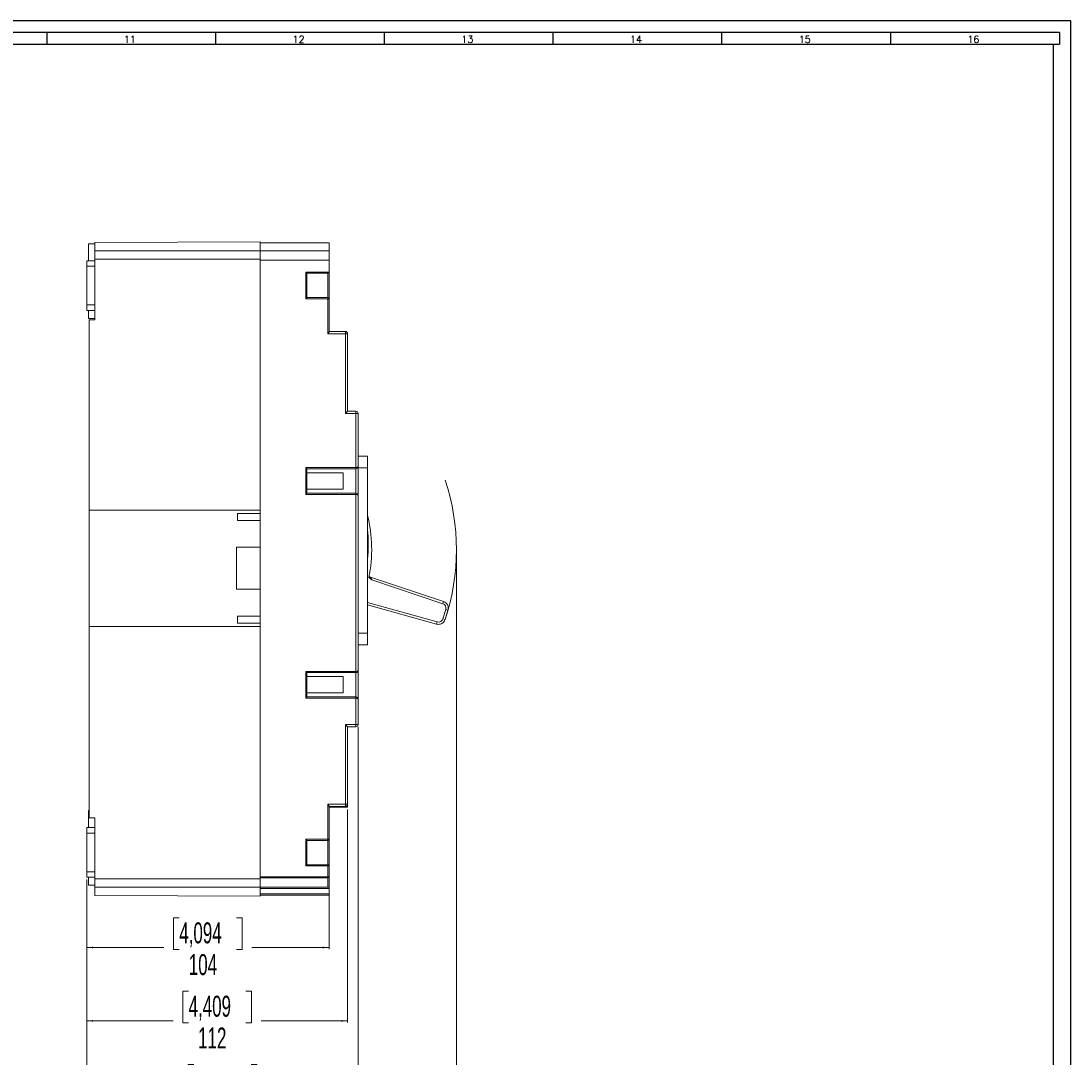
# Model space of a CAD drawing. Header units: millimetres. Extents: x 0 to 1189, y 0 to 841.
# Tile 9 of 9: x 738 to 1189, y 396 to 841. Entities that reach past the tile are written whole.
import ezdxf

# ---------------------------------------------------------------- set-up
doc = ezdxf.new("R2010")
doc.units = ezdxf.units.MM
doc.layers.add('FORMATO', color=7, linetype='Continuous')
doc.styles.add('SLDTEXTSTYLE0', font='ROMANS')
doc.styles.add('SLDTEXTSTYLE1', font='TXT', dxfattribs={"width": 0.605})
doc.dimstyles.new('SLDDIMSTYLE0', dxfattribs={"dimtxt": 8.732284, "dimasz": 2.7, "dimexe": 0, "dimexo": 0.0625, "dimgap": 2.183071, "dimtad": 0, "dimdec": 1, "dimrnd": 1e-09, "dimzin": 12, "dimdsep": 46, "dimtxsty": 'SLDTEXTSTYLE1', "dimsah": 1, "dimcen": 0.09, "dimadec": 0, "dimazin": 3, "dimtfac": 1, "dimtdec": 3, "dimtofl": 0, "dimtmove": 0, "dimatfit": 3, "dimfxl": 0, "dimfrac": 2, "dimtolj": 1, "dimtzin": 12, "dimarcsym": 0})

# ---------------------------------------------------------------- blocks, each defined once
blk = doc.blocks.new('_D_3')
at = {"color": 7, "linetype": 'Continuous', "lineweight": 0}
for p, q in [((925.16, 612.99), (925.16, 347.99)), ((766.49, 472.44), (766.49, 347.99)), ((833.53, 361.53), (831.07, 361.53)), ((831.07, 361.53), (831.07, 347.94)), ((858.12, 361.53), (860.58, 361.53)), ((860.58, 361.53), (860.58, 347.94)), ((766.49, 348.74), (826.97, 348.74)), ((831.07, 347.94), (833.53, 347.94)), ((860.58, 347.94), (858.12, 347.94)), ((925.16, 348.74), (864.68, 348.74))]:
    blk.add_line(p, q, dxfattribs=at)
for points in [[(766.49, 348.74), (769.19, 348.39), (769.19, 349.09)], [(925.16, 348.74), (922.46, 349.09), (922.46, 348.39)]]:
    blk.add_solid(points, dxfattribs=at)
at = {"color": 7, "linetype": 'Continuous', "lineweight": 0, "char_height": 8.996, "attachment_point": 1, "style": 'SLDTEXTSTYLE1'}
for s, insert in [('6,247', (833.53, 359.53)), ('158,7', (833.53, 345.9))]:
    blk.add_mtext(s, dxfattribs=dict(at, insert=insert))
blk = doc.blocks.new('_D_4')
at = {"color": 7, "linetype": 'Continuous', "lineweight": 0}
for p, q in [((870.49, 488.74), (870.49, 442.49)), ((766.49, 472.44), (766.49, 442.49)), ((806.2, 456.03), (803.73, 456.03)), ((803.73, 456.03), (803.73, 442.44)), ((830.78, 456.03), (833.25, 456.03)), ((833.25, 456.03), (833.25, 442.44)), ((766.49, 443.24), (799.63, 443.24)), ((803.73, 442.44), (806.2, 442.44)), ((833.25, 442.44), (830.78, 442.44)), ((870.49, 443.24), (837.35, 443.24))]:
    blk.add_line(p, q, dxfattribs=at)
for points in [[(766.49, 443.24), (769.19, 442.89), (769.19, 443.59)], [(870.49, 443.24), (867.79, 443.59), (867.79, 442.89)]]:
    blk.add_solid(points, dxfattribs=at)
at = {"color": 7, "linetype": 'Continuous', "lineweight": 0, "char_height": 8.996, "attachment_point": 1, "style": 'SLDTEXTSTYLE1'}
for s, insert in [('4,094', (806.2, 454.03)), ('104', (810.29, 440.4))]:
    blk.add_mtext(s, dxfattribs=dict(at, insert=insert))
blk = doc.blocks.new('_D_5')
at = {"color": 7, "linetype": 'Continuous', "lineweight": 0}
for p, q in [((878.49, 502.51), (878.49, 410.99)), ((766.49, 472.44), (766.49, 410.99)), ((810.2, 424.53), (807.73, 424.53)), ((807.73, 424.53), (807.73, 410.94)), ((834.78, 424.53), (837.25, 424.53)), ((837.25, 424.53), (837.25, 410.94)), ((766.49, 411.74), (803.63, 411.74)), ((807.73, 410.94), (810.2, 410.94)), ((837.25, 410.94), (834.78, 410.94)), ((878.49, 411.74), (841.35, 411.74))]:
    blk.add_line(p, q, dxfattribs=at)
for points in [[(766.49, 411.74), (769.19, 411.39), (769.19, 412.09)], [(878.49, 411.74), (875.79, 412.09), (875.79, 411.39)]]:
    blk.add_solid(points, dxfattribs=at)
at = {"color": 7, "linetype": 'Continuous', "lineweight": 0, "char_height": 8.996, "attachment_point": 1, "style": 'SLDTEXTSTYLE1'}
for s, insert in [('4,409', (810.2, 422.53)), ('112', (814.29, 408.9))]:
    blk.add_mtext(s, dxfattribs=dict(at, insert=insert))
blk = doc.blocks.new('_D_6')
at = {"color": 7, "linetype": 'Continuous', "lineweight": 0}
for p, q in [((882.99, 537.99), (882.99, 379.49)), ((766.49, 472.44), (766.49, 379.49)), ((812.45, 393.03), (809.98, 393.03)), ((809.98, 393.03), (809.98, 379.44)), ((837.03, 393.03), (839.5, 393.03)), ((839.5, 393.03), (839.5, 379.44)), ((766.49, 380.24), (805.88, 380.24)), ((809.98, 379.44), (812.45, 379.44)), ((839.5, 379.44), (837.03, 379.44)), ((882.99, 380.24), (843.6, 380.24))]:
    blk.add_line(p, q, dxfattribs=at)
for points in [[(766.49, 380.24), (769.19, 379.89), (769.19, 380.59)], [(882.99, 380.24), (880.29, 380.59), (880.29, 379.89)]]:
    blk.add_solid(points, dxfattribs=at)
at = {"color": 7, "linetype": 'Continuous', "lineweight": 0, "char_height": 8.996, "attachment_point": 1, "style": 'SLDTEXTSTYLE1'}
for s, insert in [('4,587', (812.45, 391.03)), ('116,5', (812.45, 377.4))]:
    blk.add_mtext(s, dxfattribs=dict(at, insert=insert))

msp = doc.modelspace()

# ---------------------------------------------------------------- linework, layer by layer
at = {"color": 7, "linetype": 'Continuous', "lineweight": 15}
for p, q in [((767.29, 738.04), (767.29, 745.34)), ((767.29, 745.34), (769.99, 745.34)), ((769.99, 745.87), (840.99, 746.24)), ((769.99, 742.34), (769.99, 745.87)), ((840.99, 746.24), (840.99, 742.34)), ((840.99, 745.74), (870.49, 745.74)), ((870.49, 742.34), (870.49, 745.74)), ((840.99, 742.34), (769.99, 742.34)), ((769.99, 742.34), (769.99, 738.74)), ((840.99, 742.34), (840.99, 738.74)), ((870.49, 742.34), (840.99, 742.34)), ((870.49, 738.34), (870.49, 742.34)), ((769.99, 738.04), (766.49, 738.04)), ((766.49, 738.04), (766.49, 735.69)), ((766.49, 735.69), (766.49, 719.09)), ((769.99, 735.69), (766.49, 735.69)), ((840.99, 738.74), (769.99, 738.74)), ((769.99, 738.74), (769.99, 712.64)), ((840.99, 738.74), (840.99, 631.04)), ((870.49, 738.34), (840.99, 738.34)), ((840.99, 738.34), (840.99, 473.64)), ((870.49, 733.24), (870.49, 738.34)), ((860.49, 721.74), (860.49, 733.24)), ((860.49, 733.24), (870.49, 733.24)), ((860.49, 733.24), (860.99, 732.74)), ((860.99, 732.74), (869.99, 732.74)), ((860.99, 722.24), (860.99, 732.74)), ((869.99, 732.74), (869.99, 722.24)), ((870.49, 721.74), (870.49, 733.24)), ((860.49, 721.74), (860.99, 722.24)), ((869.99, 721.74), (860.49, 721.74)), ((869.99, 722.24), (860.99, 722.24)), ((869.99, 722.09), (869.99, 722.24)), ((869.99, 721.74), (869.99, 722.09)), ((869.99, 706.74), (869.99, 721.74)), ((870.49, 721.74), (869.99, 721.74)), ((870.49, 707.6), (870.49, 721.74)), ((769.99, 719.09), (766.49, 719.09)), ((766.49, 719.09), (766.49, 716.74)), ((766.49, 716.74), (769.99, 716.74)), ((767.29, 713.34), (767.29, 716.74)), ((767.29, 713.34), (769.99, 713.34)), ((769.99, 712.64), (767.49, 712.64)), ((767.49, 712.64), (767.49, 631.04)), ((769.99, 712.64), (768.99, 712.64)), ((768.99, 712.64), (768.99, 712.64)), ((877.49, 707.74), (870.49, 707.74)), ((877.49, 706.74), (877.49, 707.74)), ((877.49, 706.74), (869.99, 706.74)), ((877.49, 672.49), (877.49, 706.74)), ((878.49, 706.74), (877.49, 706.74)), ((878.49, 673.49), (878.49, 706.74)), ((877.49, 672.49), (878.49, 673.49)), ((881.99, 672.49), (877.49, 672.49)), ((881.99, 673.49), (878.49, 673.49)), ((881.99, 672.49), (881.99, 673.49)), ((881.99, 649.29), (881.99, 672.49)), ((882.99, 672.49), (881.99, 672.49)), ((882.99, 650.86), (882.99, 672.49)), ((882.99, 649.79), (882.99, 672.49)), ((886.99, 654.24), (882.99, 654.24)), ((886.99, 649.24), (886.99, 654.24)), ((860.49, 637.79), (860.49, 649.29)), ((860.49, 649.29), (881.99, 649.29)), ((860.49, 649.29), (860.99, 648.79)), ((881.99, 648.79), (881.99, 649.29)), ((882.99, 637.29), (882.99, 649.79)), ((882.99, 649.24), (886.99, 649.24)), ((886.99, 649.24), (886.99, 578.24)), ((860.99, 648.79), (881.99, 648.79)), ((860.99, 638.29), (860.99, 648.79)), ((876.49, 647.02), (860.99, 647.02)), ((876.49, 640.05), (876.49, 647.02)), ((860.99, 640.05), (876.49, 640.05)), ((860.49, 637.79), (860.99, 638.29)), ((881.99, 637.79), (860.49, 637.79)), ((881.99, 638.29), (860.99, 638.29)), ((881.99, 638.29), (881.99, 637.79)), ((881.99, 561.79), (881.99, 637.79)), ((882.99, 562.29), (882.99, 637.29)), ((882.99, 563.08), (882.99, 636.21)), ((767.49, 631.04), (840.99, 631.04)), ((767.49, 631.04), (767.49, 581.04)), ((831.19, 629.54), (840.99, 629.54)), ((831.19, 626.54), (831.19, 629.54)), ((840.99, 626.54), (831.19, 626.54)), ((830.79, 615.04), (840.99, 615.04)), ((830.79, 597.04), (830.79, 615.04)), ((887.16, 615.98), (887.3, 615.97)), ((888.89, 601.03), (887.66, 602.31)), ((888.36, 602.27), (919.65, 591.78)), ((888.89, 601.03), (919.33, 590.83)), ((840.99, 597.04), (830.79, 597.04)), ((919.65, 591.78), (919.33, 590.83)), ((886.99, 590.32), (916.68, 582.07)), ((919.39, 584.38), (920.61, 588.35)), ((921.56, 588.06), (920.35, 584.09)), ((920.61, 588.35), (921.56, 588.06)), ((831.19, 585.54), (840.99, 585.54)), ((831.19, 582.54), (831.19, 585.54)), ((840.99, 582.54), (831.19, 582.54)), ((916.94, 583.04), (916.68, 582.07)), ((920.35, 584.09), (919.39, 584.38)), ((840.99, 581.04), (767.49, 581.04)), ((767.49, 581.04), (767.49, 498.84)), ((840.99, 581.04), (840.99, 472.74)), ((886.99, 578.24), (882.99, 578.24)), ((886.99, 573.24), (886.99, 578.24)), ((882.99, 573.24), (886.99, 573.24)), ((860.49, 550.29), (860.49, 561.79)), ((860.49, 561.79), (881.99, 561.79)), ((860.49, 561.79), (860.99, 561.29)), ((860.99, 561.29), (881.99, 561.29)), ((860.99, 550.79), (860.99, 561.29)), ((876.49, 559.52), (860.99, 559.52)), ((876.49, 552.55), (876.49, 559.52)), ((881.99, 561.29), (881.99, 561.79)), ((882.99, 549.79), (882.99, 562.29)), ((860.49, 550.29), (860.99, 550.79)), ((881.99, 550.29), (860.49, 550.29)), ((860.99, 552.55), (876.49, 552.55)), ((881.99, 550.79), (860.99, 550.79)), ((881.99, 550.79), (881.99, 550.29)), ((881.99, 538.99), (881.99, 550.29)), ((882.99, 538.99), (882.99, 549.79)), ((882.99, 538.99), (882.99, 548.99)), ((877.49, 504.74), (877.49, 538.99)), ((877.49, 538.99), (881.99, 538.99)), ((877.49, 538.99), (878.49, 537.99)), ((878.49, 537.99), (881.99, 537.99)), ((878.49, 504.74), (878.49, 537.99)), ((881.99, 538.99), (882.99, 538.99)), ((881.99, 537.99), (881.99, 538.99)), ((767.29, 502.04), (767.49, 502.04)), ((767.29, 494.74), (767.29, 502.04)), ((869.99, 504.74), (869.99, 489.74)), ((869.99, 504.74), (877.49, 504.74)), ((870.49, 489.74), (870.49, 503.87)), ((870.49, 503.74), (877.49, 503.74)), ((870.49, 503.51), (878.49, 503.51)), ((877.49, 503.74), (877.49, 504.74)), ((877.49, 504.74), (878.49, 504.74)), ((878.49, 503.51), (878.49, 504.74)), ((767.49, 498.84), (769.99, 498.84)), ((769.99, 498.84), (769.99, 472.74)), ((769.99, 494.74), (766.49, 494.74)), ((766.49, 494.74), (766.49, 492.39)), ((769.99, 492.39), (766.49, 492.39)), ((766.49, 492.39), (766.49, 475.79)), ((860.49, 478.24), (860.49, 489.74)), ((860.49, 489.74), (869.99, 489.74)), ((860.49, 489.74), (860.99, 489.24)), ((860.99, 478.74), (860.99, 489.24)), ((860.99, 489.24), (869.99, 489.24)), ((869.99, 489.74), (870.49, 489.74)), ((869.99, 489.74), (869.99, 489.24)), ((869.99, 489.24), (869.99, 478.74)), ((870.49, 478.24), (870.49, 489.74)), ((860.49, 478.24), (860.99, 478.74)), ((869.99, 478.24), (860.49, 478.24)), ((869.99, 478.74), (860.99, 478.74)), ((869.99, 478.74), (869.99, 478.59)), ((869.99, 478.59), (869.99, 478.24)), ((869.99, 478.24), (869.99, 473.64)), ((870.49, 478.24), (870.36, 478.24)), ((870.49, 473.64), (870.49, 478.24)), ((766.49, 475.79), (766.49, 473.44)), ((766.49, 475.79), (769.99, 475.79)), ((766.49, 473.44), (769.99, 473.44)), ((767.29, 470.04), (767.29, 473.44)), ((840.99, 473.64), (869.99, 473.64)), ((869.99, 473.64), (870.49, 473.64)), ((869.99, 473.64), (869.99, 473.14)), ((870.49, 469.14), (870.49, 473.64)), ((767.29, 470.04), (769.99, 470.04)), ((769.99, 472.74), (840.99, 472.74)), ((769.99, 472.74), (769.99, 469.14)), ((769.99, 469.14), (840.99, 469.14)), ((769.99, 465.61), (769.99, 469.14)), ((840.99, 473.14), (869.99, 473.14)), ((840.99, 472.74), (840.99, 469.14)), ((870.49, 469.14), (840.99, 469.14)), ((840.99, 469.14), (840.99, 465.24)), ((869.99, 473.14), (869.99, 469.14)), ((870.49, 468.64), (870.49, 469.14)), ((840.99, 465.24), (769.99, 465.61)), ((840.99, 468.64), (870.49, 468.64)), ((870.49, 466.24), (840.99, 466.24)), ((870.49, 465.74), (840.99, 465.74)), ((870.49, 466.24), (870.49, 468.64)), ((870.49, 465.74), (870.49, 466.24))]:
    msp.add_line(p, q, dxfattribs=at)
at = {"color": 1, "linetype": 'Continuous', "lineweight": 15}
for p, q in [((886.99, 610.47), (887.16, 615.98)), ((886.99, 591.36), (916.94, 583.04)), ((870.36, 478.24), (869.99, 478.24))]:
    msp.add_line(p, q, dxfattribs=at)
at = {"color": 7, "linetype": 'Continuous', "lineweight": 15, "flags": 128}
for points in [[(881.99, 649.29), (882.18, 649.3), (882.36, 649.32), (882.54, 649.37), (882.7, 649.43), (882.91, 649.59), (882.99, 649.79)], [(881.99, 648.79), (881.99, 648.64), (881.99, 648.19), (881.99, 647.47), (881.99, 646.52), (881.99, 645.4), (881.99, 644.17), (881.99, 642.9), (881.99, 641.68), (881.99, 640.56), (881.99, 639.61), (881.99, 638.89), (881.99, 638.44), (881.99, 638.29)], [(882.99, 637.29), (882.91, 637.49), (882.67, 637.65), (882.36, 637.75), (882.18, 637.78), (881.99, 637.79)], [(888.89, 601.03), (888.25, 601.52), (887.62, 602.11)], [(888.36, 602.27), (887.79, 602.56), (887.72, 602.62)], [(888.36, 602.27), (888.37, 602.25), (888.39, 602.19), (888.44, 602.08), (888.5, 601.94), (888.67, 601.55), (888.89, 601.03)], [(918.44, 583.21), (917.71, 582.98), (916.94, 583.04)], [(919.39, 584.38), (919.03, 583.7), (918.44, 583.21)], [(881.99, 561.79), (882.18, 561.8), (882.36, 561.82), (882.54, 561.87), (882.7, 561.93), (882.91, 562.09), (882.99, 562.29)], [(881.99, 561.29), (881.99, 561.14), (881.99, 560.69), (881.99, 559.97), (881.99, 559.02), (881.99, 557.9), (881.99, 556.67), (881.99, 555.4), (881.99, 554.18), (881.99, 553.06), (881.99, 552.11), (881.99, 551.39), (881.99, 550.94), (881.99, 550.79)], [(882.99, 549.79), (882.91, 549.99), (882.67, 550.15), (882.36, 550.25), (882.18, 550.28), (881.99, 550.29)], [(869.99, 478.74), (870.09, 478.73), (870.16, 478.71)]]:
    msp.add_lwpolyline(points, dxfattribs=at)
at = {"color": 1, "linetype": 'Continuous', "lineweight": 15, "flags": 128}
msp.add_lwpolyline([(887.16, 615.98), (887.15, 619.96), (886.99, 622.2)], dxfattribs=at)
at = {"color": 7, "linetype": 'Continuous', "lineweight": 15}
for centre, radius, start, end in [((869.99, 733.24), 0.5, 270, 360), ((869.99, 721.74), 0.5, 0, 90), ((877.49, 706.74), 1, 0, 90), ((867.45, 708.78), 3.26, 321.1825, 338.8175), ((881.99, 672.49), 1, 0, 90), ((881.99, 649.79), 1, 270, 360), ((829.84, 613.99), 95.32, 341.717, 18.283), ((881.99, 637.29), 1, 360, 90.0001), ((828.22, 614.06), 60.59, 348.6248, 14.0931), ((821, 616.35), 66.3, 354.4547, 5.5453), ((918.7, 588.94), 2, 342.9759, 71.4759), ((918.7, 588.94), 3, 342.9759, 71.4759), ((917.48, 584.97), 3, 254.4759, 342.9759), ((881.99, 562.29), 1, 270, 360), ((881.99, 549.79), 1, 0, 90.0001), ((881.99, 538.99), 1, 270, 0), ((867.45, 502.69), 3.26, 21.1825, 38.8175), ((877.49, 504.74), 1, 270, 0), ((869.99, 489.74), 0.5, 270, 315), ((869.99, 489.74), 0.5, 315, 0), ((870.1, 478.4), 0.306, 327.105, 78.4319), ((869.99, 478.24), 0.5, 0, 50.6989), ((869.99, 473.64), 0.5, 270, 315), ((869.99, 473.64), 0.5, 315, 0)]:
    msp.add_arc(centre, radius, start, end, dxfattribs=at)
at = {"layer": 'FORMATO'}
for p, q in [((1189, 841), (0, 841)), ((1189, 0), (1189, 841)), ((1184, 836), (25, 836)), ((749.3, 836), (749.3, 831)), ((821.73, 836), (821.73, 831)), ((894.16, 836), (894.16, 831)), ((966.59, 836), (966.59, 831)), ((1039.02, 836), (1039.02, 831)), ((1111.45, 836), (1111.45, 831)), ((1184, 836), (1184, 831)), ((25, 831), (1184, 831)), ((1181.52, 5), (1181.52, 831))]:
    msp.add_line(p, q, dxfattribs=at)

# ---------------------------------------------------------------- texts
at = {"layer": 'FORMATO', "char_height": 3, "attachment_point": 2, "style": 'SLDTEXTSTYLE0'}
for s, insert in [('11', (784.98, 834.6)), ('12', (857.41, 834.6)), ('13', (929.84, 834.6)), ('14', (1002.27, 834.6)), ('15', (1074.7, 834.6)), ('16', (1147.13, 834.6))]:
    msp.add_mtext(s, dxfattribs=dict(at, insert=insert))

# ---------------------------------------------------------------- dimensions: what is measured, and where the dimension line sits
at = {"color": 7, "linetype": 'Continuous', "lineweight": 0}
for base, p1, p2, picture, middle in [((766.49, 348.74), (925.16, 613.99), (766.49, 473.44), '_D_3', (845.82, 348.74)), ((882.99, 380.24), (766.49, 473.44), (882.99, 538.99), '_D_6', (824.74, 380.24)), ((878.49, 411.74), (766.49, 473.44), (878.49, 503.51), '_D_5', (822.49, 411.74)), ((870.49, 443.24), (766.49, 473.44), (870.49, 489.74), '_D_4', (818.49, 443.24))]:
    dim = msp.add_linear_dim(base=base, p1=p1, p2=p2, dimstyle='SLDDIMSTYLE0', dxfattribs=at)
    dim.commit()
    dim.dimension.update_dxf_attribs({"geometry": picture, "text_midpoint": middle, "dimtype": 160})

doc.saveas('drawing.dxf')
